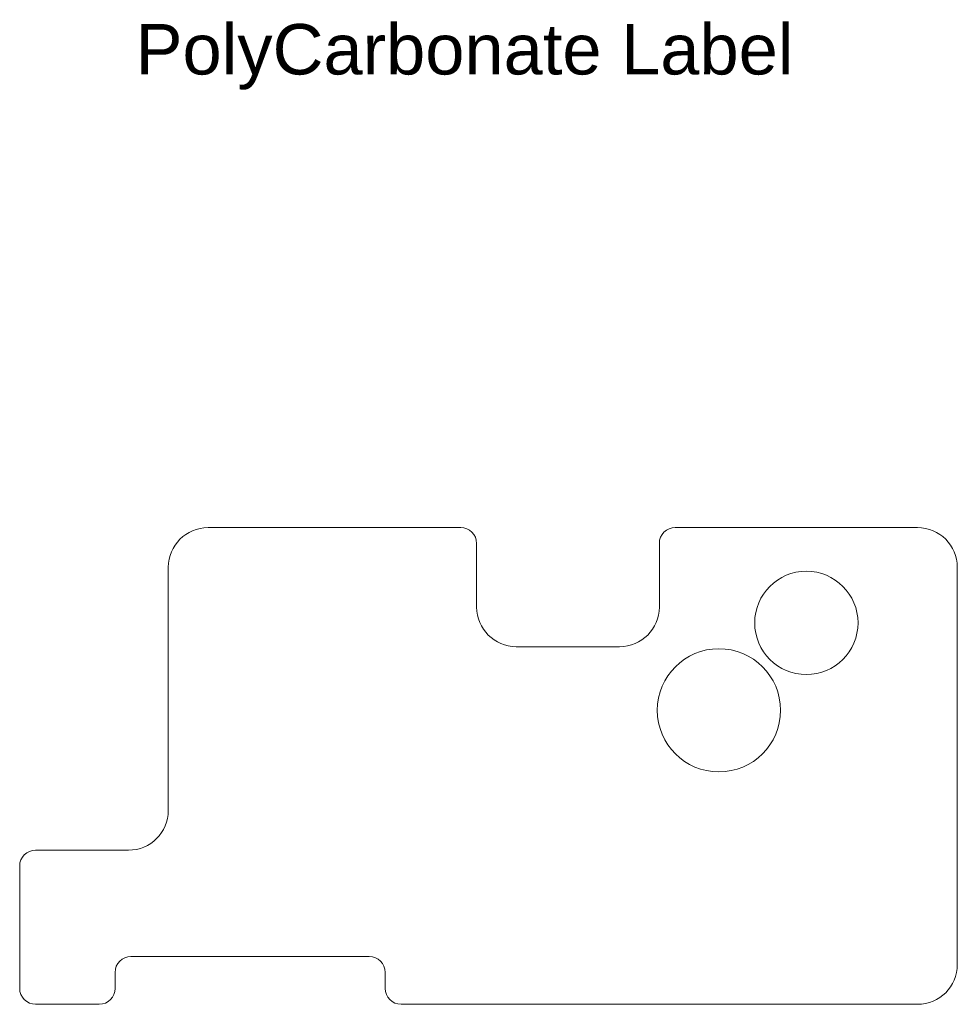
# Model space of a CAD drawing. Header units: inches. Extents: x 4.44 to 6.76, y 3.94 to 6.38.
import ezdxf

# ---------------------------------------------------------------- set-up
doc = ezdxf.new("R2010")
doc.units = ezdxf.units.IN
doc.header["$MEASUREMENT"] = 0
doc.layers.add('CONTINUOUS', color=7, linetype='Continuous', lineweight=0)
doc.layers.add('VISIBLE', color=7, linetype='Continuous', lineweight=0)

msp = doc.modelspace()

# ---------------------------------------------------------------- linework, layer by layer
at = {"layer": 'VISIBLE'}
for p, q in [((5.534, 5.117), (4.908, 5.117)), ((6.0655, 5.117), (6.6659, 5.117)), ((5.5733, 5.0777), (5.5733, 4.9202)), ((6.0261, 4.9202), (6.0261, 5.0777)), ((4.8096, 4.4162), (4.8096, 5.0186)), ((6.7643, 5.0186), (6.7643, 4.0343)), ((5.6718, 4.8217), (5.9277, 4.8217)), ((4.4808, 4.3178), (4.7111, 4.3178)), ((4.4415, 3.9753), (4.4415, 4.2784)), ((4.717, 4.054), (5.3076, 4.054)), ((4.6777, 3.9753), (4.6777, 4.0147)), ((5.347, 4.0147), (5.347, 3.9753)), ((4.6383, 3.9359), (4.4808, 3.9359)), ((6.6659, 3.9359), (5.3863, 3.9359))]:
    msp.add_line(p, q, dxfattribs=at)
for centre, radius in [((6.3903, 4.8808), 0.128), ((6.1737, 4.6643), 0.1526)]:
    msp.add_circle(centre, radius, dxfattribs=at)
for centre, radius, start, end in [((4.908, 5.0186), 0.0984, 90, 180), ((5.534, 5.0777), 0.0394, 0, 90), ((6.0655, 5.0777), 0.0394, 90, 180), ((6.6659, 5.0186), 0.0984, 0, 90), ((5.6718, 4.9202), 0.0984, 180, 270), ((5.9277, 4.9202), 0.0984, 270, 0), ((4.7111, 4.4162), 0.0984, 270, 0), ((4.4808, 4.2784), 0.0394, 90, 180), ((4.717, 4.0147), 0.0394, 90, 180), ((5.3076, 4.0147), 0.0394, 0, 90), ((6.6659, 4.0343), 0.0984, 270, 0), ((4.4808, 3.9753), 0.0394, 180, 270), ((4.6383, 3.9753), 0.0394, 270, 0), ((5.3863, 3.9753), 0.0394, 180, 270)]:
    msp.add_arc(centre, radius, start, end, dxfattribs=at)

# ---------------------------------------------------------------- texts
at = {"layer": 'CONTINUOUS', "insert": (4.7284, 6.3645), "char_height": 0.124948, "attachment_point": 1}
msp.add_mtext('{\\fArial|b0|i0|c0|p0;\\C7;PolyCarbonate Label}{\\fArial|b0|i0|c0|p0;\\C7;\\H0.6206896x;}', dxfattribs=at)

doc.saveas('drawing.dxf')
